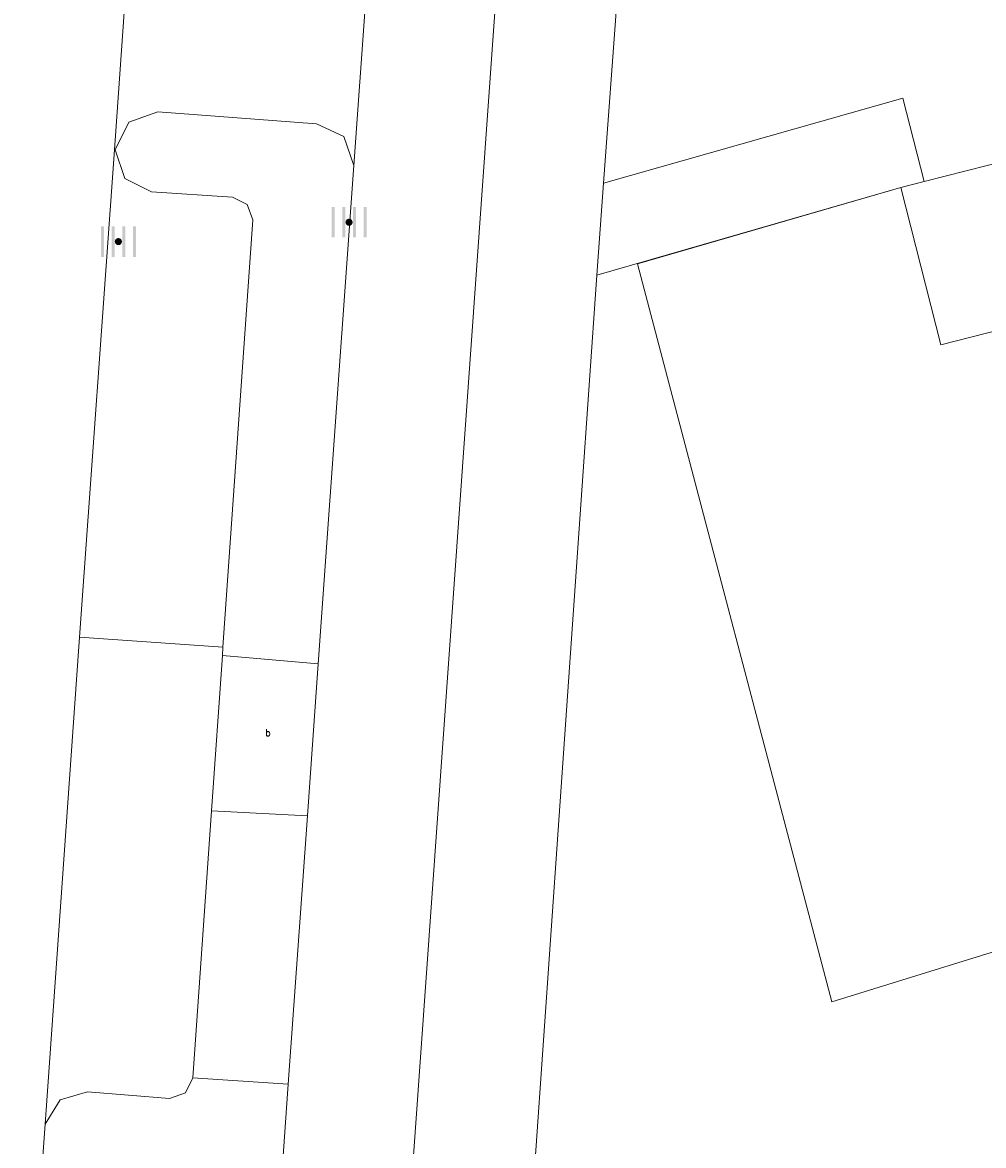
# Model space of a CAD drawing. Header units: metres. Extents: x 197457 to 198138, y 353986 to 354984.
# Tile 119 of 217: x 198026 to 198040, y 354277 to 354292. Entities that reach past the tile are written whole.
import ezdxf

# ---------------------------------------------------------------- set-up
doc = ezdxf.new("R2010")
doc.units = ezdxf.units.M
doc.header["$MEASUREMENT"] = 0
for name, color, linetype, lineweight in [('bijgebouw', 1, 'Continuous', 13), ('grens individueel parkeervak', 7, 'Continuous', 0), ('kant verharding', 7, 'Continuous', 0), ('raster geen IMGeo', 7, 'Continuous', 0), ('vlakafsluiter', 1, 'Continuous', 0), ('weginrichtingselement', 7, 'Continuous', 0)]:
    doc.layers.add(name, color=color, linetype=linetype, lineweight=lineweight)
doc.layers.add('kolk', color=7, linetype='Continuous', lineweight=0, true_color=0x104b6e)
doc.styles.add('Style-STANDARD', font='STANDARD.shx')

# ---------------------------------------------------------------- blocks, each defined once
blk = doc.blocks.new('kolk')
at = {"layer": 'kolk', "linetype": 'Continuous', "lineweight": 0, "true_color": 0xbd2877}
for points in [[(-0.489, -0.425), (-0.489, 0), (-0.489, 0.425), (-0.404, 0.425), (-0.404, 0), (-0.404, -0.425)], [(-0.191, -0.425), (-0.191, 0), (-0.191, 0.425), (-0.106, 0.425), (-0.106, 0), (-0.106, -0.425)], [(0.106, -0.425), (0.106, 0), (0.106, 0.425), (0.191, 0.425), (0.191, 0), (0.191, -0.425)], [(0.404, -0.425), (0.404, 0), (0.404, 0.425), (0.489, 0.425), (0.489, 0), (0.489, -0.425)]]:
    blk.add_hatch(color=232, dxfattribs=at).paths.add_polyline_path(points)
at = {"layer": 'kolk', "linetype": 'Continuous', "lineweight": 0, "true_color": 0x681648}
blk.add_hatch(color=219, dxfattribs=at).paths.add_polyline_path([(0.1, 0, 1), (-0.1, 0, 1)])

msp = doc.modelspace()

# ---------------------------------------------------------------- linework, layer by layer
at = {"layer": 'bijgebouw', "linetype": 'Continuous', "lineweight": 13}
for p, q in [((198041.957, 354290.967), (198038.84, 354290.174)), ((198038.84, 354290.174), (198038.516, 354290.092))]:
    msp.add_line(p, q, dxfattribs=at)
at = {"layer": 'bijgebouw', "linetype": 'Continuous', "lineweight": 13, "flags": 128}
msp.add_lwpolyline([(198038.516, 354290.092), (198039.073, 354287.9), (198042.514, 354288.775)], dxfattribs=at)
at = {"layer": 'grens individueel parkeervak', "linetype": 'Continuous', "lineweight": 0}
for p, q in [((198027.543, 354290.619), (198027.059, 354283.822)), ((198027.555, 354290.618), (198027.543, 354290.619)), ((198027.059, 354283.822), (198026.576, 354277.031)), ((198027.059, 354283.822), (198029.058, 354283.68)), ((198029.058, 354283.68), (198029.05, 354283.564)), ((198029.05, 354283.564), (198028.899, 354281.401)), ((198028.899, 354281.401), (198028.639, 354277.677))]:
    msp.add_line(p, q, dxfattribs=at)
at = {"layer": 'grens individueel parkeervak', "linetype": 'Continuous', "lineweight": 0, "flags": 128}
for points in [[(198027.555, 354290.618), (198027.687, 354290.219), (198028.062, 354290.03), (198029.19, 354289.957), (198029.396, 354289.857), (198029.474, 354289.642), (198029.058, 354283.68)], [(198028.639, 354277.677), (198028.536, 354277.467), (198028.314, 354277.39), (198027.17, 354277.479), (198026.787, 354277.369), (198026.576, 354277.031)]]:
    msp.add_lwpolyline(points, dxfattribs=at)
at = {"layer": 'kant verharding', "linetype": 'Continuous', "lineweight": 0}
for p, q in [((198034.734, 354318.954), (198031.118, 354268.226)), ((198034.365, 354290.152), (198034.874, 354296.989)), ((198027.932, 354296.085), (198027.543, 354290.619)), ((198038.544, 354291.339), (198034.365, 354290.152)), ((198030.386, 354283.448), (198030.882, 354290.401)), ((198034.365, 354290.152), (198034.275, 354288.87)), ((198034.275, 354288.87), (198038.516, 354290.092)), ((198030.386, 354283.448), (198029.05, 354283.564)), ((198030.235, 354281.332), (198030.386, 354283.448)), ((198028.899, 354281.401), (198030.235, 354281.332)), ((198029.968, 354277.59), (198030.235, 354281.332)), ((198029.968, 354277.59), (198028.639, 354277.677)), ((198029.596, 354272.368), (198029.968, 354277.59)), ((198026.576, 354277.031), (198026.261, 354272.604))]:
    msp.add_line(p, q, dxfattribs=at)
at = {"layer": 'kant verharding', "linetype": 'Continuous', "lineweight": 0, "flags": 128}
for points in [[(198030.882, 354290.401), (198030.746, 354290.802), (198030.363, 354290.981), (198028.15, 354291.146), (198027.743, 354291.006), (198027.555, 354290.618)], [(198035.612, 354271.483), (198033.205, 354273.528), (198034.275, 354288.87)]]:
    msp.add_lwpolyline(points, dxfattribs=at)
at = {"layer": 'raster geen IMGeo', "linetype": 'Continuous', "lineweight": 0, "flags": 128}
msp.add_lwpolyline([(198038.516, 354290.092), (198034.842, 354289.027), (198037.552, 354278.734), (198040.945, 354279.786)], dxfattribs=at)
at = {"layer": 'vlakafsluiter', "linetype": 'Continuous', "lineweight": 0}
for p, q in [((198031.272, 354295.848), (198030.882, 354290.401)), ((198038.544, 354291.339), (198038.84, 354290.174))]:
    msp.add_line(p, q, dxfattribs=at)

# ---------------------------------------------------------------- block references
at = {"layer": 'kolk', "linetype": 'Continuous', "lineweight": 0, "xscale": 0.5, "yscale": 0.5}
for p in [(198030.817, 354289.608), (198027.599, 354289.338)]:
    msp.add_blockref('kolk', p, dxfattribs=at)

# ---------------------------------------------------------------- texts
at = {"layer": 'weginrichtingselement', "style": 'Style-STANDARD'}
msp.add_text('b', height=0.1, rotation=359.6691, dxfattribs=at).set_placement((198029.649, 354282.439))

doc.saveas('drawing.dxf')
